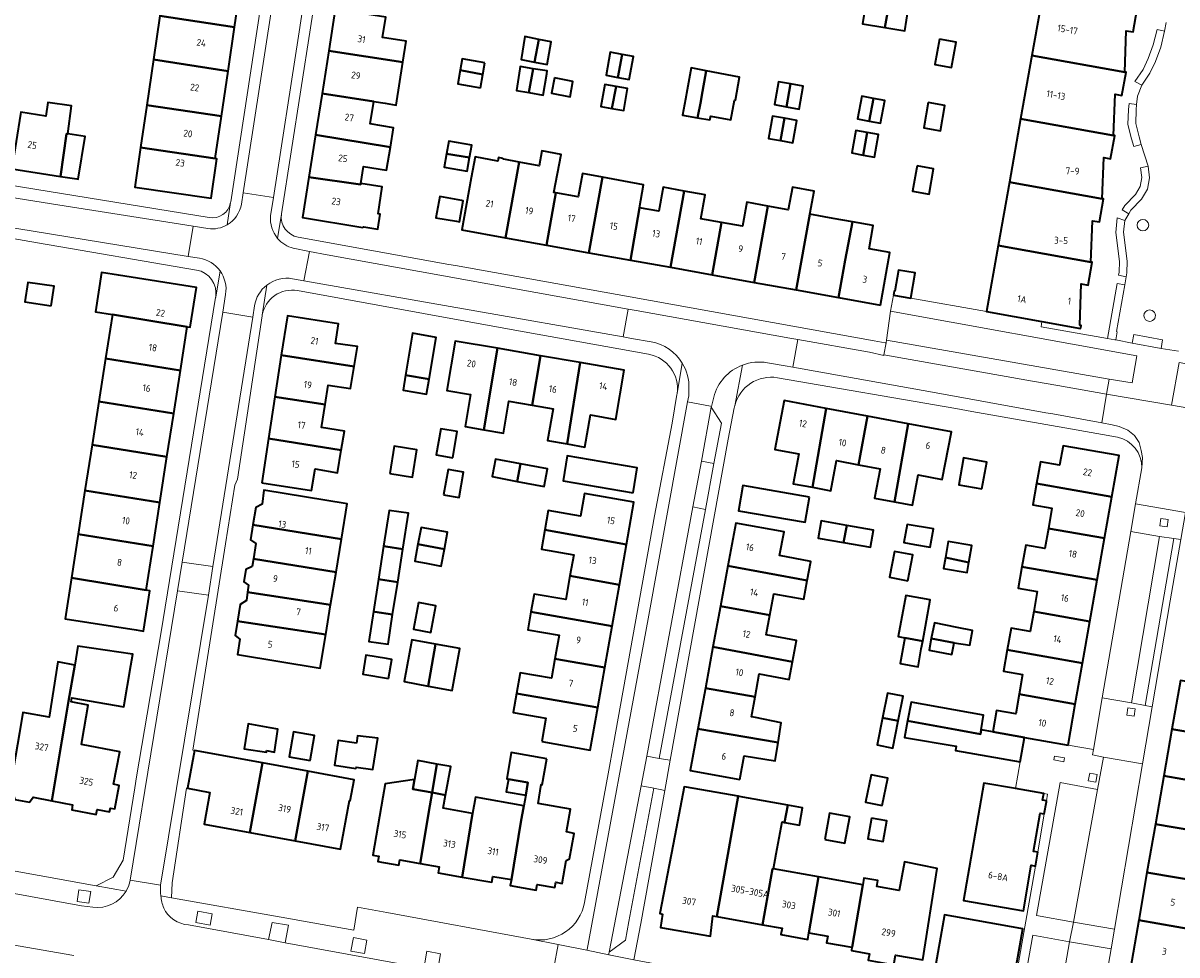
# Model space of a CAD drawing. Extents: x 151587 to 155483, y 462503 to 464608.
# Tile 99 of 236: x 153153 to 153303, y 463336 to 463457. Entities that reach past the tile are written whole.
import ezdxf
from ezdxf.enums import TextEntityAlignment as Align

# ---------------------------------------------------------------- set-up
doc = ezdxf.new("R2010")
doc.units = 0
doc.header["$LTSCALE"] = 0.5
for name, color, linetype, lineweight in [('B-RO-GR-BEPLANTING_CULTUUR_HEESTERS-GV', 251, 'CONTINUOUS', 18), ('B-RO-GR-GROENVOORZIENING-GV', 251, 'CONTINUOUS', 18), ('B-RO-GR-HAAG-GV', 251, 'CONTINUOUS', 13), ('B-RO-IE-TERREINAFSCHEIDING_KUNSTMATIG_HEKWERK-G', 251, 'IE-TERREINAFSCHEIDING-KUNSTMATIG', 18), ('B-RO-OG-BEBOUWING-GV', 6, 'CONTINUOUS', 35), ('B-RO-OG-BEBOUWING-T18', 1, 'CONTINUOUS', 18), ('B-RO-VH-VERHARDING_BETONSTRAATSTEEN-GV', 251, 'CONTINUOUS', 18), ('B-RO-VH-VERHARDING_STRAATBAKSTEEN-GV', 251, 'CONTINUOUS', 18), ('B-RO-VH-VERHARDING_TEGEL-GV', 251, 'CONTINUOUS', 18)]:
    doc.layers.add(name, color=color, linetype=linetype, lineweight=lineweight)
doc.styles.add('NLCS-ISO-M200-T18', font='NLCS-ISO.ttf', dxfattribs={"height": 0.36})
doc.linetypes.add('IE-TERREINAFSCHEIDING-KUNSTMATIG', pattern='A,4,[82,NLCS.SHX,S=0.75,R=90,X=0,Y=0],4,-2', length=10)

msp = doc.modelspace()

# ---------------------------------------------------------------- linework, layer by layer
at = {"layer": 'B-RO-GR-BEPLANTING_CULTUUR_HEESTERS-GV', "flags": 128}
msp.add_lwpolyline([(153265.137, 463415.953), (153294.173, 463410.887), (153297.19, 463410.391), (153297.784, 463413.915), (153265.663, 463419.738)], close=True, dxfattribs=at)
at = {"layer": 'B-RO-GR-GROENVOORZIENING-GV', "flags": 128}
for points in [[(153298.443, 463449.226), (153299.482, 463450.766), (153300.214, 463452.29), (153300.908, 463454.173), (153301.423, 463456.261), (153300.444, 463456.466), (153299.95, 463454.467), (153299.292, 463452.68), (153298.612, 463451.265), (153297.547, 463449.685)], [(153298.384, 463441.499), (153298.081, 463442.482), (153297.646, 463444.215), (153297.69, 463445.991), (153297.775, 463446.697), (153296.782, 463446.817), (153296.691, 463446.063), (153296.643, 463444.104), (153297.118, 463442.213), (153297.428, 463441.205)], [(153298.279, 463438.44), (153298.457, 463437.157), (153298.247, 463436.001), (153297.61, 463434.971), (153296.214, 463433.525), (153295.877, 463432.959), (153296.736, 463432.447), (153297.014, 463432.914), (153298.404, 463434.354), (153299.197, 463435.636), (153299.469, 463437.136), (153299.259, 463438.657)], [(153296.219, 463431.579), (153295.248, 463431.903), (153295.046, 463430.015), (153295.523, 463426.22), (153295.496, 463424.817), (153295.424, 463424.414), (153296.408, 463424.238), (153296.494, 463424.719), (153296.524, 463426.273), (153296.053, 463430.024)], [(153293.956, 463416.181), (153294.941, 463416.007), (153295.043, 463415.989), (153295.231, 463417.055), (153295.131, 463417.073), (153296.219, 463423.178), (153295.235, 463423.353)], [(153300.786, 463391.74), (153301.737, 463391.606), (153301.872, 463392.556), (153300.921, 463392.691)], [(153296.481, 463367.036), (153297.431, 463366.902), (153297.567, 463367.853), (153296.616, 463367.987)], [(153287.07, 463361.69), (153286.98, 463361.2), (153288.27, 463360.97), (153288.36, 463361.46)], [(153292.63, 463359.29), (153291.65, 463359.46), (153291.47, 463358.48), (153292.46, 463358.3)], [(153161.1, 463342.502), (153161.341, 463344.037), (153159.793, 463344.28), (153159.552, 463342.746)], [(153176.927, 463339.657), (153177.187, 463341.142), (153175.29, 463341.474), (153175.031, 463339.989)], [(153186.698, 463337.359), (153187.122, 463339.642), (153184.983, 463340.01), (153184.526, 463337.76)], [(153195.266, 463336.269), (153197.037, 463335.945), (153197.361, 463337.715), (153195.59, 463338.039)], [(153204.863, 463334.468), (153206.634, 463334.144), (153206.958, 463335.914), (153205.188, 463336.238)]]:
    msp.add_lwpolyline(points, close=True, dxfattribs=at)
at = {"layer": 'B-RO-GR-GROENVOORZIENING-GV'}
for points in [[(153298.592, 463431.703, 1), (153298.592, 463430.203)], [(153298.592, 463430.203, 1), (153298.592, 463431.703)], [(153299.433, 463419.906, 0.9753158), (153299.471, 463418.407)], [(153299.471, 463418.407, 1.0260175), (153299.433, 463419.906)]]:
    msp.add_lwpolyline(points, format="xyb", dxfattribs=at)
at = {"layer": 'B-RO-GR-HAAG-GV', "flags": 128}
for points in [[(153298.443, 463449.226), (153299.482, 463450.766), (153300.214, 463452.29), (153300.908, 463454.173), (153301.423, 463456.261), (153300.444, 463456.466), (153299.95, 463454.467), (153299.292, 463452.68), (153298.612, 463451.265), (153297.547, 463449.685)], [(153296.782, 463446.817), (153296.691, 463446.063), (153296.643, 463444.104), (153297.118, 463442.213), (153297.428, 463441.205), (153298.384, 463441.499), (153298.081, 463442.482), (153297.646, 463444.215), (153297.69, 463445.991), (153297.775, 463446.697)], [(153296.736, 463432.447), (153297.014, 463432.914), (153298.404, 463434.354), (153299.197, 463435.636), (153299.469, 463437.136), (153299.259, 463438.657), (153298.279, 463438.44), (153298.457, 463437.157), (153298.247, 463436.001), (153297.61, 463434.971), (153296.214, 463433.525), (153295.877, 463432.959)], [(153296.408, 463424.238), (153296.494, 463424.719), (153296.524, 463426.273), (153296.053, 463430.024), (153296.219, 463431.579), (153295.248, 463431.903), (153295.046, 463430.015), (153295.523, 463426.22), (153295.496, 463424.817), (153295.424, 463424.414)], [(153293.956, 463416.181), (153294.941, 463416.007), (153295.043, 463415.989), (153295.231, 463417.055), (153295.131, 463417.073), (153296.219, 463423.178), (153295.235, 463423.353)]]:
    msp.add_lwpolyline(points, close=True, dxfattribs=at)
at = {"layer": 'B-RO-IE-TERREINAFSCHEIDING_KUNSTMATIG_HEKWERK-G', "flags": 128}
msp.add_lwpolyline([(153297.176, 463415.55), (153297.385, 463416.675), (153301.149, 463416.015), (153300.962, 463414.889)], close=True, dxfattribs=at)
at = {"layer": 'B-RO-OG-BEBOUWING-GV', "flags": 128}
for points in [[(153261.097, 463467.274), (153260.021, 463460.552), (153262.475, 463460.135), (153261.988, 463457.216), (153264.913, 463456.73), (153266.673, 463466.29)], [(153266.673, 463466.29), (153264.913, 463456.73), (153267.528, 463456.296), (153267.961, 463459.107), (153270.799, 463458.593), (153272.083, 463465.335)], [(153170.332, 463458.262), (153180.1, 463456.789), (153180.932, 463462.424), (153171.164, 463463.954)], [(153284.097, 463453.077), (153296.215, 463450.928), (153296.414, 463456.316), (153297.326, 463456.156), (153297.849, 463459.182), (153285.567, 463461.365)], [(153169.499, 463452.554), (153179.254, 463451.054), (153180.1, 463456.789), (153170.332, 463458.262)], [(153202.032, 463452.206), (153202.46, 463454.942), (153199.409, 463455.42), (153199.829, 463458.103), (153193.226, 463459.138), (153192.377, 463453.716)], [(153219.205, 463452.205), (153219.777, 463455.167), (153217.951, 463455.554), (153217.466, 463452.569)], [(153219.205, 463452.205), (153220.87, 463451.913), (153221.386, 463454.868), (153219.777, 463455.167)], [(153272.049, 463455.214), (153271.467, 463451.924), (153273.631, 463451.539), (153274.218, 463454.827)], [(153191.502, 463448.128), (153198.256, 463447.102), (153199.738, 463446.855), (153201.158, 463446.618), (153202.032, 463452.206), (153192.377, 463453.716)], [(153179.254, 463451.054), (153169.499, 463452.554), (153168.631, 463446.613), (153178.385, 463445.163)], [(153212.74, 463452.132), (153209.784, 463452.648), (153209.523, 463451.158), (153212.476, 463450.621)], [(153230.09, 463450.236), (153230.651, 463453.231), (153229.099, 463453.51), (153228.559, 463450.512)], [(153230.09, 463450.236), (153231.592, 463449.965), (153232.132, 463452.964), (153230.651, 463453.231)], [(153296.215, 463450.928), (153284.097, 463453.077), (153282.633, 463444.818), (153294.75, 463442.669), (153294.952, 463448.055), (153295.858, 463447.89), (153296.402, 463450.901)], [(153212.171, 463448.878), (153212.476, 463450.621), (153209.523, 463451.158), (153209.215, 463449.394)], [(153218.482, 463448.241), (153219.065, 463451.362), (153217.349, 463451.637), (153217.304, 463451.342), (153216.876, 463448.529)], [(153219.065, 463451.362), (153218.482, 463448.241), (153220.349, 463447.934), (153220.825, 463450.695), (153220.89, 463451.069)], [(153240.499, 463444.975), (153240.924, 463447.102), (153241.017, 463447.638), (153241.618, 463451.086), (153239.653, 463451.466), (153239.126, 463448.609), (153238.904, 463447.407), (153238.516, 463445.304)], [(153241.618, 463451.086), (153241.017, 463447.638), (153240.924, 463447.102), (153240.499, 463444.975), (153242.111, 463444.709), (153242.219, 463445.195), (153244.814, 463444.681), (153245.301, 463447.276), (153245.463, 463447.276), (153245.95, 463450.249)], [(153221.809, 463450.156), (153221.438, 463448.168), (153223.869, 463447.715), (153224.239, 463449.703)], [(153229.33, 463446.18), (153229.865, 463449.037), (153228.409, 463449.301), (153227.89, 463446.441)], [(153229.865, 463449.037), (153229.33, 463446.18), (153230.854, 463445.903), (153231.373, 463448.763)], [(153252.109, 463446.399), (153252.636, 463449.379), (153251.065, 463449.67), (153250.513, 463446.695)], [(153252.636, 463449.379), (153252.109, 463446.399), (153253.736, 463446.098), (153254.287, 463449.073)], [(153200.414, 463441.142), (153200.835, 463443.665), (153197.768, 463444.177), (153198.256, 463447.102), (153191.502, 463448.128), (153190.66, 463442.754)], [(153262.899, 463444.516), (153263.437, 463447.476), (153261.902, 463447.765), (153261.345, 463444.809)], [(153158.343, 463442.855), (153158.83, 463446.504), (153155.722, 463446.937), (153155.451, 463445.18), (153152.2, 463445.714), (153152.158, 463445.456), (153151.04, 463438.309), (153157.401, 463437.314), (153158.173, 463442.879)], [(153167.821, 463441.071), (153177.571, 463439.647), (153178.385, 463445.163), (153168.631, 463446.613)], [(153262.899, 463444.516), (153264.348, 463444.243), (153264.905, 463447.2), (153263.437, 463447.476)], [(153270.587, 463446.954), (153270.005, 463443.664), (153272.169, 463443.279), (153272.756, 463446.567)], [(153251.843, 463444.893), (153250.258, 463445.176), (153249.742, 463442.28), (153251.33, 463441.997)], [(153251.33, 463441.997), (153252.936, 463441.71), (153253.453, 463444.606), (153251.843, 463444.893)], [(153294.75, 463442.669), (153282.633, 463444.818), (153281.166, 463436.549), (153293.279, 463434.401), (153293.479, 463439.783), (153294.383, 463439.62), (153294.926, 463442.637)], [(153262.63, 463443.031), (153261.132, 463443.304), (153260.6, 463440.379), (153262.098, 463440.106)], [(153262.098, 463440.106), (153263.571, 463439.838), (153264.104, 463442.763), (153262.63, 463443.031)], [(153157.401, 463437.314), (153159.496, 463436.986), (153159.706, 463436.953), (153160.613, 463442.503), (153158.343, 463442.855), (153158.173, 463442.879)], [(153190.66, 463442.754), (153189.79, 463437.197), (153196.536, 463436.256), (153196.56, 463436.408), (153196.93, 463438.619), (153199.91, 463438.121), (153200.414, 463441.142)], [(153210.751, 463439.786), (153211.03, 463441.379), (153208.026, 463441.905), (153207.739, 463440.265)], [(153177.571, 463439.647), (153167.821, 463441.071), (153167.068, 463435.914), (153177.02, 463434.46), (153177.773, 463439.619)], [(153210.751, 463439.786), (153207.739, 463440.265), (153207.436, 463438.538), (153210.44, 463438.012)], [(153217.217, 463439.175), (153215.443, 463429.323), (153220.797, 463428.36), (153221.988, 463435.177), (153221.756, 463435.219), (153222.68, 463440.163), (153220.175, 463440.631), (153219.813, 463438.689)], [(153215.443, 463429.323), (153217.217, 463439.175), (153215.201, 463439.552), (153215.076, 463439.673), (153214.533, 463439.771), (153214.451, 463439.312), (153211.469, 463439.852), (153210.968, 463437.116), (153209.751, 463430.346)], [(153269.124, 463438.684), (153269.052, 463438.279), (153268.541, 463435.394), (153270.706, 463435.009), (153271.293, 463438.297)], [(153196.56, 463436.408), (153196.536, 463436.256), (153189.79, 463437.197), (153188.971, 463431.966), (153196.815, 463430.669), (153196.94, 463430.739), (153198.762, 463430.435), (153199.086, 463432.374), (153198.825, 463432.417), (153199.34, 463435.964)], [(153220.797, 463428.36), (153226.329, 463427.366), (153228.113, 463437.206), (153225.489, 463437.696), (153224.92, 463434.652), (153221.988, 463435.177)], [(153226.329, 463427.366), (153231.746, 463426.392), (153232.938, 463433.217), (153232.926, 463433.219), (153233.459, 463436.199), (153230.857, 463436.693), (153228.113, 463437.206)], [(153238.737, 463435.412), (153235.992, 463435.92), (153235.428, 463432.771), (153232.938, 463433.217), (153231.746, 463426.392), (153236.948, 463425.457)], [(153247.878, 463423.493), (153253.374, 463422.504), (153255.15, 463432.378), (153255.693, 463435.393), (153252.86, 463435.917), (153252.311, 463432.948), (153249.664, 463433.437)], [(153281.166, 463436.549), (153279.703, 463428.299), (153291.812, 463426.152), (153292.017, 463431.536), (153292.924, 463431.375), (153293.456, 463434.372), (153293.279, 463434.401)], [(153209.037, 463431.457), (153209.415, 463431.39), (153209.904, 463434.137), (153209.729, 463434.168), (153206.859, 463434.679), (153206.37, 463431.932)], [(153236.948, 463425.457), (153242.413, 463424.475), (153243.635, 463431.302), (153240.908, 463431.79), (153241.483, 463434.905), (153238.737, 463435.412)], [(153249.664, 463433.437), (153246.919, 463433.945), (153246.341, 463430.818), (153243.635, 463431.302), (153242.413, 463424.475), (153247.878, 463423.493)], [(153253.374, 463422.504), (153258.86, 463421.519), (153259.759, 463426.376), (153260.685, 463431.388), (153258.164, 463431.839), (153255.15, 463432.378)], [(153264.352, 463420.531), (153265.577, 463427.374), (153262.863, 463427.86), (153263.407, 463430.901), (153260.685, 463431.388), (153259.759, 463426.376), (153258.86, 463421.519)], [(153279.703, 463428.299), (153278.175, 463419.681), (153285.424, 463418.389), (153290.456, 463417.492), (153290.524, 463417.882), (153290.346, 463417.909), (153290.549, 463423.288), (153291.452, 463423.126), (153291.989, 463426.121), (153291.812, 463426.152)], [(153266.035, 463421.833), (153268.321, 463421.431), (153268.898, 463424.721), (153266.72, 463425.104), (153266.236, 463422.346), (153266.128, 463422.365)], [(153156.17, 463420.436), (153156.576, 463423.004), (153153.117, 463423.491), (153152.711, 463420.95)], [(153164.15, 463419.312), (153173.914, 463417.701), (153174.314, 463417.638), (153175.124, 463422.842), (153164.945, 463424.425), (153162.742, 463424.768), (153161.942, 463419.658)], [(153163.26, 463413.586), (153173.028, 463412.005), (153173.914, 463417.701), (153164.15, 463419.312)], [(153195.705, 463412.504), (153196.131, 463415.118), (153193.239, 463415.524), (153193.639, 463418.089), (153186.979, 463419.112), (153186.191, 463413.98)], [(153205.477, 463410.875), (153206.393, 463416.324), (153203.285, 463416.865), (153202.388, 463411.393)], [(153214.404, 463414.892), (153208.89, 463415.847), (153207.774, 463409.407), (153210.875, 463408.87), (153210.154, 463404.707), (153212.605, 463404.282)], [(153220.011, 463413.921), (153214.404, 463414.892), (153212.605, 463404.282), (153215.169, 463403.838), (153215.891, 463408.006), (153218.909, 463407.483)], [(153173.028, 463412.005), (153163.26, 463413.586), (153162.385, 463407.96), (153172.153, 463406.379)], [(153185.361, 463408.578), (153191.899, 463407.564), (153192.292, 463410.091), (153195.238, 463409.631), (153195.705, 463412.504), (153186.191, 463413.98)], [(153225.164, 463413.028), (153220.011, 463413.921), (153218.909, 463407.483), (153221.637, 463407.011), (153220.919, 463402.865), (153223.48, 463402.422)], [(153225.164, 463413.028), (153223.48, 463402.422), (153225.793, 463402.021), (153226.517, 463406.2), (153229.814, 463405.629), (153230.923, 463412.031)], [(153202.388, 463411.393), (153202.067, 463409.433), (153205.148, 463408.919), (153205.477, 463410.875)], [(153191.899, 463407.564), (153185.361, 463408.578), (153184.527, 463403.147), (153194.012, 463401.599), (153194.42, 463404.103), (153191.433, 463404.568)], [(153171.275, 463400.732), (153172.153, 463406.379), (153162.385, 463407.96), (153161.506, 463402.313)], [(153257.268, 463407.064), (153251.785, 463408.09), (153250.589, 463401.697), (153253.693, 463401.116), (153252.967, 463397.238), (153255.505, 463396.763)], [(153261.507, 463399.708), (153262.655, 463406.055), (153257.268, 463407.064), (153255.505, 463396.763), (153257.872, 463396.32), (153258.608, 463400.251)], [(153262.655, 463406.055), (153261.507, 463399.708), (153264.313, 463399.183), (153263.594, 463395.341), (153266.193, 463394.855), (153267.967, 463405.061)], [(153208.55, 463400.628), (153209.149, 463404.031), (153206.999, 463404.409), (153206.4, 463401.006)], [(153267.967, 463405.061), (153266.193, 463394.855), (153268.542, 463394.415), (153269.284, 463398.377), (153272.423, 463397.79), (153273.62, 463404.003)], [(153183.634, 463397.33), (153190.127, 463396.334), (153190.587, 463399.173), (153193.533, 463398.659), (153194.012, 463401.599), (153184.527, 463403.147)], [(153160.579, 463396.351), (153170.347, 463394.77), (153171.275, 463400.732), (153161.506, 463402.313)], [(153200.339, 463398.564), (153203.3, 463398.082), (153203.884, 463401.667), (153200.923, 463402.149)], [(153232.072, 463396.025), (153232.634, 463399.295), (153223.501, 463400.863), (153222.939, 463397.593)], [(153284.728, 463397.273), (153294.54, 463395.543), (153295.485, 463400.904), (153288.168, 463402.194), (153287.718, 463399.64), (153285.223, 463400.08)], [(153216.978, 463397.539), (153217.38, 463399.82), (153214.147, 463400.432), (153213.717, 463398.155)], [(153216.978, 463397.539), (153220.479, 463396.877), (153220.909, 463399.153), (153217.38, 463399.82)], [(153277.583, 463396.55), (153278.232, 463400.037), (153275.178, 463400.605), (153274.556, 463397.091)], [(153207.362, 463395.771), (153209.394, 463395.418), (153209.973, 463398.744), (153207.94, 463399.098)], [(153170.347, 463394.77), (153160.579, 463396.351), (153159.693, 463390.653), (153169.461, 463389.072)], [(153182.491, 463391.866), (153194.031, 463389.982), (153194.792, 463394.613), (153183.917, 463396.4), (153183.68, 463394.581), (153182.854, 463394.15)], [(153255.084, 463395.49), (153246.383, 463396.984), (153245.818, 463393.697), (153254.519, 463392.202)], [(153294.54, 463395.543), (153284.728, 463397.273), (153284.233, 463394.467), (153286.728, 463394.027), (153286.264, 463391.401), (153293.582, 463390.11)], [(153220.576, 463391.224), (153231.227, 463389.311), (153232.2, 463394.823), (153225.763, 463395.96), (153225.237, 463392.982), (153221.018, 463393.727)], [(153202.045, 463388.674), (153202.781, 463393.374), (153200.267, 463393.753), (153199.542, 463389.08), (153199.84, 463389.034)], [(153194.031, 463389.982), (153182.491, 463391.866), (153182.181, 463389.912), (153182.874, 463389.447), (153182.551, 463387.442), (153193.326, 463385.693)], [(153244.461, 463386.526), (153254.792, 463384.625), (153255.251, 463387.108), (153251.201, 463387.856), (153251.772, 463390.944), (153245.492, 463392.105)], [(153259.546, 463389.552), (153259.966, 463391.802), (153256.636, 463392.403), (153256.226, 463390.132)], [(153268.809, 463389.313), (153270.855, 463388.961), (153271.263, 463391.328), (153267.826, 463391.92), (153267.418, 463389.553)], [(153158.806, 463384.953), (153168.573, 463383.361), (153169.461, 463389.072), (153159.693, 463390.653)], [(153204.009, 463389.327), (153207.459, 463388.691), (153207.864, 463390.891), (153204.415, 463391.527)], [(153223.848, 463385.197), (153230.297, 463384.045), (153231.227, 463389.311), (153220.576, 463391.224), (153220.128, 463388.686), (153224.333, 463387.943)], [(153259.966, 463391.802), (153259.546, 463389.552), (153263.056, 463388.939), (153263.46, 463391.172)], [(153293.582, 463390.11), (153286.264, 463391.401), (153285.801, 463388.775), (153283.307, 463389.215), (153282.812, 463386.408), (153292.623, 463384.678)], [(153202.045, 463388.674), (153199.84, 463389.034), (153199.542, 463389.08), (153198.876, 463384.791), (153199.119, 463384.753), (153201.373, 463384.387)], [(153207.459, 463388.691), (153204.009, 463389.327), (153203.603, 463387.125), (153205.081, 463386.852), (153207.053, 463386.488)], [(153275.898, 463386.962), (153276.269, 463389.177), (153273.182, 463389.704), (153272.829, 463387.605)], [(153181.778, 463383.099), (153192.623, 463381.414), (153193.326, 463385.693), (153182.551, 463387.442), (153182.389, 463386.433), (153181.562, 463386.062), (153181.292, 463384.42), (153181.895, 463383.984)], [(153267.913, 463384.582), (153268.557, 463387.939), (153266.17, 463388.397), (153265.525, 463385.035)], [(153275.898, 463386.962), (153272.829, 463387.605), (153272.587, 463386.168), (153275.678, 463385.65)], [(153244.461, 463386.526), (153243.488, 463381.263), (153249.922, 463380.08), (153250.438, 463382.872), (153254.335, 463382.152), (153254.792, 463384.625)], [(153284.351, 463380.553), (153291.668, 463379.262), (153292.623, 463384.678), (153282.812, 463386.408), (153282.317, 463383.602), (153284.811, 463383.162)], [(153167.274, 463378.167), (153168.229, 463378.018), (153169.045, 463383.264), (153168.573, 463383.361), (153158.806, 463384.953), (153157.976, 463379.613)], [(153201.373, 463384.387), (153199.119, 463384.753), (153198.876, 463384.791), (153198.217, 463380.544), (153198.405, 463380.515), (153200.711, 463380.157)], [(153230.297, 463384.045), (153223.848, 463385.197), (153223.303, 463382.109), (153219.166, 463382.839), (153218.758, 463380.531), (153229.348, 463378.672)], [(153181.778, 463383.099), (153181.631, 463381.985), (153180.835, 463381.495), (153180.47, 463379.299), (153191.991, 463377.564), (153192.623, 463381.414)], [(153204.108, 463381.733), (153203.448, 463378.259), (153205.707, 463377.829), (153206.367, 463381.304)], [(153267.531, 463377.132), (153269.86, 463376.697), (153270.844, 463382.086), (153267.643, 463382.671), (153266.66, 463377.291)], [(153198.217, 463380.544), (153197.616, 463376.672), (153200.114, 463376.294), (153200.711, 463380.157), (153198.405, 463380.515)], [(153221.88, 463374.402), (153228.393, 463373.269), (153229.348, 463378.672), (153218.758, 463380.531), (153218.345, 463378.192), (153222.423, 463377.472)], [(153242.503, 463375.938), (153252.871, 463374.004), (153253.383, 463376.775), (153249.446, 463377.503), (153249.922, 463380.08), (153243.488, 463381.263)], [(153280.902, 463375.577), (153290.713, 463373.847), (153291.668, 463379.262), (153284.351, 463380.553), (153283.891, 463377.944), (153281.397, 463378.384)], [(153191.991, 463377.564), (153180.47, 463379.299), (153180.16, 463377.436), (153180.793, 463376.97), (153180.461, 463374.949), (153191.269, 463373.173)], [(153270.982, 463377.024), (153273.965, 463376.468), (153276.02, 463376.156), (153276.361, 463378.073), (153274.35, 463378.468), (153271.381, 463379.088)], [(153205.363, 463370.834), (153206.318, 463376.308), (153203.224, 463376.882), (153202.21, 463371.419)], [(153269.86, 463376.697), (153267.531, 463377.132), (153266.92, 463373.791), (153269.251, 463373.365), (153269.679, 463375.705)], [(153273.965, 463376.468), (153270.982, 463377.024), (153270.694, 463375.53), (153273.673, 463374.955)], [(153166.556, 463373.525), (153166.801, 463374.978), (153166.787, 463374.98), (153159.657, 463376.06), (153159.239, 463373.577), (153158.446, 463368.86), (153157.964, 463365.997), (153157.579, 463363.702), (153156.261, 463355.869), (153158.971, 463355.354), (153158.847, 463354.704), (153162.052, 463354.095), (153162.175, 463354.74), (153163.797, 463354.432), (153163.892, 463354.93), (153164.456, 463354.822), (153165.039, 463357.89), (153164.315, 463358.028), (153165.121, 463362.269), (153160.117, 463363.22), (153160.226, 463363.791), (153161.01, 463368.359), (153158.794, 463368.792), (153158.881, 463369.315), (153165.644, 463368.126)], [(153205.363, 463370.834), (153208.483, 463370.256), (153209.496, 463375.719), (153206.318, 463376.308)], [(153252.871, 463374.004), (153242.503, 463375.938), (153241.507, 463370.549), (153247.991, 463369.43), (153248.544, 463372.423), (153252.446, 463371.701)], [(153290.713, 463373.847), (153280.902, 463375.577), (153280.407, 463372.77), (153282.901, 463372.33), (153282.451, 463369.781), (153289.768, 463368.491)], [(153156.261, 463355.869), (153157.579, 463363.702), (153157.964, 463365.997), (153158.446, 463368.86), (153159.239, 463373.577), (153157.051, 463374.005), (153155.901, 463366.8), (153152.475, 463367.394), (153152.024, 463364.758), (153150.676, 463356.873), (153151.161, 463356.764), (153151.441, 463356.025), (153153.351, 463355.7), (153153.817, 463356.333)], [(153200.191, 463371.832), (153200.594, 463374.312), (153199.923, 463374.421), (153197.222, 463374.86), (153196.819, 463372.38)], [(153216.872, 463369.852), (153227.469, 463368.032), (153228.393, 463373.269), (153221.88, 463374.402), (153221.429, 463371.848), (153217.352, 463372.568)], [(153309.83, 463363.967), (153310.931, 463370.287), (153303.484, 463371.545), (153302.381, 463365.212)], [(153220.179, 463363.607), (153226.49, 463362.491), (153227.469, 463368.032), (153216.872, 463369.852), (153216.437, 463367.386), (153220.713, 463366.631)], [(153241.507, 463370.549), (153240.527, 463365.246), (153250.987, 463363.458), (153251.408, 463366.052), (153248.03, 463366.728), (153247.509, 463366.824), (153247.991, 463369.43)], [(153266.683, 463366.305), (153267.324, 463369.501), (153265.279, 463369.91), (153264.634, 463366.69)], [(153288.824, 463363.134), (153289.768, 463368.491), (153282.451, 463369.781), (153282.002, 463367.232), (153279.508, 463367.672), (153279.013, 463364.865), (153283.142, 463364.136)], [(153267.894, 463366.302), (153274.584, 463365.074), (153277.389, 463364.569), (153277.483, 463365.135), (153277.8, 463367.037), (153268.341, 463368.741)], [(153264.634, 463366.69), (153263.928, 463363.169), (153265.972, 463362.759), (153266.683, 463366.305)], [(153277.389, 463364.569), (153274.584, 463365.074), (153267.894, 463366.302), (153267.492, 463364.127), (153274.227, 463363.007), (153274.127, 463362.429), (153282.589, 463360.966), (153283.142, 463364.136), (153279.013, 463364.865), (153277.483, 463365.135)], [(153184.278, 463362.43), (153185.321, 463362.231), (153185.716, 463365.203), (153184.745, 463365.394), (153181.874, 463365.895), (153181.366, 463362.664), (153184.244, 463362.211)], [(153189.941, 463361.128), (153190.525, 463364.403), (153187.793, 463364.89), (153187.21, 463361.615)], [(153245.996, 463358.642), (153246.566, 463361.723), (153250.598, 463361.068), (153250.987, 463363.458), (153240.527, 463365.246), (153239.527, 463359.838)], [(153309.83, 463363.967), (153302.381, 463365.212), (153301.322, 463359.134), (153308.764, 463357.844)], [(153196.012, 463363.39), (153193.625, 463363.757), (153193.125, 463360.508), (153195.918, 463360.078), (153195.943, 463360.242), (153198.148, 463359.945), (153198.786, 463364.025), (153196.147, 463364.333)], [(153183.743, 463360.817), (153174.856, 463362.446), (153173.949, 463357.501), (153176.887, 463356.962), (153176.13, 463352.831), (153182.079, 463351.74)], [(153220.818, 463361.336), (153216.178, 463362.16), (153215.591, 463358.721), (153215.827, 463358.689), (153218.365, 463358.258), (153218.094, 463356.626), (153217.843, 463355.23), (153217.458, 463353.089), (153216.202, 463345.586), (153216.067, 463344.806), (153219.43, 463344.223), (153219.56, 463344.976), (153221.891, 463344.572), (153222.009, 463345.252), (153222.85, 463345.106), (153223.369, 463348.103), (153223.782, 463348.318), (153224.378, 463351.628), (153223.386, 463351.807), (153223.917, 463354.76), (153219.69, 463355.521), (153220.081, 463358.002), (153220.21, 463357.976)], [(153182.079, 463351.74), (153187.981, 463350.659), (153189.644, 463359.735), (153183.743, 463360.817)], [(153205.856, 463356.934), (153206.491, 463360.667), (153204.01, 463361.119), (153203.561, 463358.652), (153203.332, 463357.394)], [(153206.491, 463360.667), (153205.856, 463356.934), (153207.614, 463356.614), (153207.618, 463356.613), (153208.297, 463360.337)], [(153189.644, 463359.735), (153187.981, 463350.659), (153193.93, 463349.568), (153195.088, 463355.891), (153195.187, 463355.873), (153195.692, 463358.627)], [(153264.579, 463355.278), (153265.293, 463358.844), (153263.123, 463359.278), (153262.41, 463355.712)], [(153301.322, 463359.134), (153300.221, 463352.814), (153307.667, 463351.548), (153308.764, 463357.844)], [(153204.287, 463347.702), (153205.567, 463355.229), (153205.546, 463355.233), (153205.856, 463356.934), (153203.332, 463357.394), (153203.561, 463358.652), (153199.761, 463358.073), (153199.447, 463356.331), (153198.138, 463348.775), (153198.898, 463348.643), (153198.779, 463347.958), (153201.524, 463347.482), (153201.642, 463348.16)], [(153218.094, 463356.626), (153218.365, 463358.258), (153215.827, 463358.689), (153215.51, 463357.053)], [(153245.775, 463356.467), (153239.053, 463357.661), (153238.741, 463357.716), (153237.522, 463351.318), (153235.574, 463341.183), (153235.899, 463341.102), (153235.655, 463339.345), (153242.168, 463338.236), (153242.502, 463340.858), (153242.986, 463340.772)], [(153284.582, 463347.366), (153284.587, 463347.365), (153284.898, 463349.157), (153284.31, 463349.259), (153285.179, 463354.277), (153285.73, 463354.181), (153285.996, 463355.718), (153286.025, 463355.884), (153285.498, 463355.975), (153285.645, 463356.823), (153281.975, 463357.459), (153277.83, 463358.177), (153275.182, 463342.887), (153282.997, 463341.534), (153284.024, 463347.462)], [(153204.287, 463347.702), (153206.799, 463347.267), (153206.659, 463346.456), (153209.791, 463345.913), (153211.15, 463354.224), (153207.308, 463354.916), (153207.614, 463356.614), (153205.856, 463356.934), (153205.546, 463355.233), (153205.567, 463355.229)], [(153209.791, 463345.913), (153213.665, 463345.242), (153213.797, 463346.003), (153216.202, 463345.586), (153217.458, 463353.089), (153217.843, 463355.23), (153211.535, 463356.365), (153211.15, 463354.224)], [(153251.838, 463353.056), (153252.249, 463355.297), (153245.925, 463356.44), (153245.775, 463356.467), (153242.986, 463340.772), (153248.945, 463339.714), (153250.278, 463347.017), (153250.416, 463346.993), (153250.767, 463348.969), (153251.543, 463353.109)], [(153252.249, 463355.297), (153251.838, 463353.056), (153253.805, 463352.706), (153254.204, 463354.944)], [(153257.085, 463350.836), (153259.725, 463350.365), (153260.338, 463353.798), (153257.698, 463354.269)], [(153263.199, 463353.61), (153262.727, 463350.897), (153264.702, 463350.553), (153265.174, 463353.265)], [(153299.124, 463346.512), (153306.572, 463345.257), (153307.667, 463351.548), (153300.221, 463352.814)], [(153255.02, 463338.641), (153256.258, 463345.955), (153250.416, 463346.993), (153250.278, 463347.017), (153248.945, 463339.714), (153251.524, 463339.256), (153251.374, 463338.412), (153254.869, 463337.791)], [(153262.033, 463344.928), (153260.659, 463336.771), (153260.623, 463336.778), (153260.581, 463336.33), (153262.913, 463335.916), (153262.763, 463335.072), (153266.1, 463334.479), (153266.325, 463335.743), (153269.876, 463335.112), (153271.758, 463347.062), (153267.488, 463347.928), (153266.81, 463344.155), (153263.869, 463344.678), (153264.008, 463345.46), (153262.185, 463345.784)], [(153260.623, 463336.778), (153260.659, 463336.771), (153262.033, 463344.928), (153256.258, 463345.955), (153255.02, 463338.641), (153257.47, 463338.205), (153257.321, 463337.364)], [(153305.483, 463339.006), (153306.572, 463345.257), (153299.124, 463346.512), (153298.04, 463340.29)], [(153275.73, 463331.849), (153275.815, 463332.315), (153277.131, 463332.081), (153277.045, 463331.594), (153278.7, 463331.301), (153278.787, 463331.792), (153281.515, 463331.309), (153282.91, 463339.172), (153282.662, 463339.216), (153272.723, 463340.979), (153271.33, 463333.124), (153273.982, 463332.654), (153273.897, 463332.174)], [(153305.483, 463339.006), (153298.04, 463340.29), (153296.951, 463334.034), (153304.39, 463332.728)]]:
    msp.add_lwpolyline(points, close=True, dxfattribs=at)
at = {"layer": 'B-RO-VH-VERHARDING_BETONSTRAATSTEEN-GV', "flags": 128}
for points in [[(153301.617, 463457.387), (153301.423, 463456.261), (153300.908, 463454.173), (153300.214, 463452.29), (153299.482, 463450.766), (153298.443, 463449.226), (153297.904, 463447.766), (153297.775, 463446.697), (153297.69, 463445.991), (153297.646, 463444.215), (153298.081, 463442.482), (153298.384, 463441.499), (153299.259, 463438.657), (153299.469, 463437.136), (153299.197, 463435.636), (153298.404, 463434.354), (153297.014, 463432.914), (153296.736, 463432.447), (153296.219, 463431.579), (153296.053, 463430.024), (153296.524, 463426.273), (153296.494, 463424.719), (153296.408, 463424.238), (153296.219, 463423.178), (153295.131, 463417.073), (153295.231, 463417.055), (153295.043, 463415.989), (153297.176, 463415.55), (153300.962, 463414.889), (153303.221, 463414.536)], [(153181.209, 463435.188), (153180.978, 463433.707)], [(153184.785, 463432.19), (153185.158, 463434.57), (153181.209, 463435.188)], [(153176.613, 463430.523), (153174.671, 463430.828), (153174.05, 463426.889), (153175.531, 463426.647)], [(153187.656, 463423.975), (153189.133, 463423.715), (153189.878, 463427.529), (153187.759, 463427.943)], [(153178.928, 463421.922), (153178.55, 463419.59), (153182.455, 463418.954), (153182.692, 463420.437)], [(153303.221, 463414.536), (153300.962, 463414.889), (153297.176, 463415.55), (153295.043, 463415.989), (153294.941, 463416.007), (153293.956, 463416.181), (153285.299, 463417.708), (153285.424, 463418.389), (153278.175, 463419.681), (153268.321, 463421.431), (153266.035, 463421.833), (153265.663, 463419.738), (153297.784, 463413.915), (153297.19, 463410.391), (153294.173, 463410.887), (153293.846, 463408.917), (153302.319, 463407.461), (153303.304, 463413.039)], [(153249.601, 463413.014), (153251.905, 463412.604), (153252.926, 463412.422), (153253.575, 463416.048), (153252.529, 463416.236), (153232.485, 463419.832), (153231.437, 463420.02), (153230.793, 463416.379), (153231.867, 463416.19), (153234.44, 463415.737)], [(153239.375, 463409.641), (153239.357, 463409.129), (153239.341, 463408.678), (153239.199, 463407.906), (153242.184, 463407.342), (153242.311, 463407.318), (153242.594, 463408.534)], [(153325.206, 463403.515), (153302.319, 463407.461), (153293.846, 463408.917), (153293.215, 463405.168), (153294.575, 463404.924), (153295.504, 463404.711), (153296.606, 463404.213), (153297.499, 463403.524), (153298.104, 463402.617), (153298.384, 463401.582), (153298.517, 463400.662), (153298.435, 463399.289), (153297.63, 463394.598), (153304.156, 463393.489)]]:
    msp.add_lwpolyline(points, dxfattribs=at)
at = {"layer": 'B-RO-VH-VERHARDING_BETONSTRAATSTEEN-GV'}
for points in [[(153180.978, 463433.707, -0.2245473), (153179.148, 463431.008)], [(153179.148, 463431.008, -0.1747713), (153176.613, 463430.523)], [(153185.712, 463429.238, -0.2008598), (153184.785, 463432.19)], [(153298.592, 463430.203, -1), (153298.592, 463431.703)], [(153298.592, 463431.703, -1), (153298.592, 463430.203)], [(153187.759, 463427.943, -0.1549613), (153185.712, 463429.238)], [(153175.531, 463426.647, -0.1971965), (153178.194, 463425)], [(153178.194, 463425, -0.1994495), (153178.928, 463421.922)], [(153184.306, 463423.144, -0.2103862), (153187.656, 463423.975)], [(153182.692, 463420.437, -0.1905104), (153184.306, 463423.144)], [(153299.471, 463418.407, -0.9753158), (153299.433, 463419.906)], [(153299.433, 463419.906, -1.0260175), (153299.471, 463418.407)], [(153234.44, 463415.737, -0.2159539), (153238.505, 463412.953)], [(153238.505, 463412.953, -0.1461993), (153239.375, 463409.641)], [(153246.358, 463412.703, -0.1347252), (153249.601, 463413.014)], [(153242.594, 463408.534, -0.2418947), (153246.358, 463412.703)]]:
    msp.add_lwpolyline(points, format="xyb", dxfattribs=at)
at = {"layer": 'B-RO-VH-VERHARDING_BETONSTRAATSTEEN-GV', "flags": 128}
for points in [[(153242.632, 463399.857), (153243.627, 463405.149), (153242.285, 463407.204), (153241.002, 463400.164)], [(153241.507, 463393.877), (153239.855, 463394.222), (153233.886, 463361.706), (153235.495, 463361.408)], [(153297.014, 463391.012), (153300.759, 463390.369), (153302.637, 463390.102), (153303.539, 463389.945), (153304.156, 463393.489), (153297.63, 463394.598)], [(153300.786, 463391.74), (153300.921, 463392.691), (153301.872, 463392.556), (153301.737, 463391.606)], [(153298.868, 463368.311), (153299.788, 463368.137), (153299.801, 463368.135), (153302.151, 463381.969), (153303.539, 463389.945), (153302.637, 463390.102)], [(153177.276, 463386.448), (153173.27, 463387.018), (153172.66, 463383.256), (153176.675, 463382.678)], [(153176.675, 463382.678), (153172.66, 463383.256), (153166.477, 463345.52), (153170.452, 463344.848)], [(153299.801, 463368.135), (153299.788, 463368.137), (153298.868, 463368.311), (153297.108, 463368.639), (153293.285, 463369.295), (153292.128, 463362.552), (153292.013, 463361.884), (153293.452, 463361.575), (153298.54, 463360.711)], [(153296.481, 463367.036), (153296.616, 463367.987), (153297.567, 463367.853), (153297.431, 463366.902)], [(153284.898, 463349.157), (153284.587, 463347.365), (153284.582, 463347.366), (153281.646, 463330.777), (153282.851, 463330.565), (153284.224, 463338.355), (153289.033, 463337.486), (153289.525, 463340.054), (153284.69, 463340.897), (153287.788, 463358.239), (153292.684, 463357.368), (153293.452, 463361.575), (153292.013, 463361.884), (153292.128, 463362.552), (153288.824, 463363.134), (153283.142, 463364.136), (153282.589, 463360.966), (153281.975, 463357.459), (153285.645, 463356.823), (153286.148, 463356.751), (153286.025, 463355.884), (153285.996, 463355.718), (153285.73, 463354.181)], [(153235.495, 463361.408), (153233.886, 463361.706), (153233.148, 463357.822), (153234.776, 463357.508), (153236.202, 463357.231), (153236.908, 463361.154)], [(153287.07, 463361.69), (153288.36, 463361.46), (153288.27, 463360.97), (153286.98, 463361.2)], [(153292.63, 463359.29), (153292.46, 463358.3), (153291.47, 463358.48), (153291.65, 463359.46)], [(153234.776, 463357.508), (153231.533, 463340.137), (153231.076, 463337.696), (153228.959, 463336.113), (153228.93, 463335.961), (153228.899, 463335.8), (153232.187, 463335.142), (153233.076, 463339.848), (153233.082, 463339.883), (153236.202, 463357.231)], [(153228.959, 463336.113), (153231.076, 463337.696), (153231.533, 463340.137), (153234.776, 463357.508), (153233.148, 463357.822)], [(153289.525, 463340.054), (153289.033, 463337.486), (153294.439, 463336.568), (153294.877, 463339.145)]]:
    msp.add_lwpolyline(points, close=True, dxfattribs=at)
at = {"layer": 'B-RO-VH-VERHARDING_STRAATBAKSTEEN-GV', "flags": 128}
for points in [[(153194.238, 463484.133), (153195.662, 463494.95), (153196.383, 463500), (153196.476, 463500.627), (153196.141, 463500.677), (153196.165, 463500.826), (153193.041, 463501.373), (153191.024, 463489.364), (153189.552, 463489.6), (153184.832, 463458.506), (153181.209, 463435.188), (153185.158, 463434.57), (153188.453, 463455.591), (153192.322, 463481.001)], [(153131.88, 463433.769), (153135.938, 463433.107), (153174.05, 463426.889), (153174.671, 463430.828), (153156.199, 463433.734), (153134.459, 463437.219), (153133.188, 463437.423)], [(153161.624, 463341.98), (153160.145, 463342.193), (153139.636, 463345.899)], [(153170.452, 463344.848), (153166.477, 463345.52), (153166.444, 463345.318)], [(153249.129, 463325.951), (153248.973, 463326.019), (153237.988, 463327.953), (153237.938, 463327.96), (153233.896, 463328.7), (153227.752, 463329.827), (153224.935, 463330.342), (153221.172, 463331.032), (153198.841, 463335.124), (153186.698, 463337.359), (153184.526, 463337.76), (153174.073, 463339.687)], [(153148.831, 463337.497), (153159.122, 463335.691)], [(153159.122, 463335.691), (153148.831, 463337.497)], [(153292.974, 463327.93), (153292.982, 463328.012), (153293.078, 463328.554), (153294.439, 463336.568), (153289.033, 463337.486), (153286.888, 463325.275), (153292.346, 463324.244), (153295.948, 463323.63)]]:
    msp.add_lwpolyline(points, dxfattribs=at)
for points in [[(153231.437, 463420.02), (153192.179, 463427.079), (153189.878, 463427.529), (153189.133, 463423.715), (153230.793, 463416.379)], [(153178.55, 463419.59), (153173.27, 463387.018), (153177.276, 463386.448), (153182.455, 463418.954)], [(153293.846, 463408.917), (153287.508, 463410.057), (153284.173, 463410.591), (153264.802, 463414.044), (153264.789, 463413.97), (153262.908, 463414.375), (153253.575, 463416.048), (153252.926, 463412.422), (153271.122, 463409.186), (153285.932, 463406.494), (153286.857, 463406.326), (153293.215, 463405.168)], [(153228.959, 463336.113), (153233.148, 463357.822), (153233.886, 463361.706), (153239.855, 463394.222), (153241.002, 463400.164), (153242.285, 463407.204), (153242.311, 463407.318), (153242.184, 463407.342), (153239.199, 463407.906), (153234.029, 463379.597), (153226.071, 463336.497), (153226.045, 463336.37), (153228.899, 463335.8), (153228.93, 463335.961)], [(153239.855, 463394.222), (153241.507, 463393.877), (153242.632, 463399.857), (153241.002, 463400.164)], [(153300.759, 463390.369), (153297.014, 463391.012), (153293.285, 463369.295), (153297.108, 463368.639)], [(153292.684, 463357.368), (153289.525, 463340.054), (153294.877, 463339.145), (153298.54, 463360.711), (153293.452, 463361.575)]]:
    msp.add_lwpolyline(points, close=True, dxfattribs=at)
at = {"layer": 'B-RO-VH-VERHARDING_STRAATBAKSTEEN-GV'}
for points in [[(153166.444, 463345.318, -0.0763465), (153165.931, 463344.08)], [(153165.931, 463344.08, -0.2944731), (153161.624, 463341.98)], [(153170.471, 463343.469, -0.0500368), (153170.452, 463344.848)], [(153170.847, 463341.888, -0.0595478), (153170.471, 463343.469)], [(153174.073, 463339.687, -0.2706685), (153170.847, 463341.888)]]:
    msp.add_lwpolyline(points, format="xyb", dxfattribs=at)
at = {"layer": 'B-RO-VH-VERHARDING_TEGEL-GV', "flags": 128}
for points in [[(153195.651, 463538.373), (153190.344, 463503.929), (153189.738, 463500), (153189.305, 463496.741), (153184.923, 463468.926), (153184.721, 463467.65), (153179.601, 463434.009), (153179.599, 463433.995), (153179.583, 463433.9), (153179.148, 463431.008)], [(153180.978, 463433.707), (153181.209, 463435.188), (153184.832, 463458.506), (153189.552, 463489.6), (153191.117, 463499.907), (153191.132, 463500), (153191.394, 463501.633)], [(153192.322, 463481.001), (153188.453, 463455.591), (153185.158, 463434.57), (153184.785, 463432.19)], [(153185.712, 463429.238), (153186.204, 463432.382), (153186.211, 463432.444), (153193.781, 463481.006)], [(153176.783, 463431.944), (153134.712, 463438.791), (153134.459, 463437.219)], [(153134.459, 463437.219), (153156.199, 463433.734), (153174.671, 463430.828), (153176.613, 463430.523)], [(153175.531, 463426.647), (153174.05, 463426.889), (153135.938, 463433.107), (153135.744, 463431.903), (153154.38, 463428.643), (153175.12, 463425.103)], [(153179.148, 463431.008), (153179.583, 463433.9)], [(153186.204, 463432.382), (153185.712, 463429.238)], [(153187.759, 463427.943), (153189.878, 463427.529), (153192.179, 463427.079), (153231.437, 463420.02), (153232.485, 463419.832), (153252.529, 463416.236), (153253.575, 463416.048), (153262.908, 463414.375), (153264.789, 463413.97), (153264.802, 463414.044), (153265.076, 463415.605), (153264.98, 463415.622), (153263.52, 463415.881), (153231.713, 463421.592), (153208.914, 463425.686), (153208.029, 463425.846), (153188.388, 463429.384)], [(153178.194, 463425), (153177.629, 463421.586), (153177.615, 463421.503), (153170.453, 463377.659), (153167.302, 463359.005), (153167.071, 463357.562), (153165.564, 463348.125), (153164.247, 463345.914), (153162.018, 463344.789), (153165.931, 463344.08)], [(153177.629, 463421.586), (153178.194, 463425)], [(153234.44, 463415.737), (153231.867, 463416.19), (153230.793, 463416.379), (153189.133, 463423.715), (153187.656, 463423.975)], [(153170.471, 463343.469), (153171.884, 463343.219), (153171.934, 463345.178), (153173.804, 463357.527), (153173.949, 463357.501), (153174.856, 463362.446), (153174.644, 463362.484), (153178.916, 463389.398), (153180.127, 463397.023), (153180.496, 463397.813), (153183.703, 463419.148), (153183.715, 463419.207), (153184.306, 463423.144)], [(153184.306, 463423.144), (153183.715, 463419.207)], [(153188.282, 463422.421), (153215.708, 463417.416), (153234.114, 463414.111)], [(153182.692, 463420.437), (153182.455, 463418.954), (153177.276, 463386.448)], [(153178.55, 463419.59), (153178.928, 463421.922)], [(153166.444, 463345.318), (153166.477, 463345.52), (153172.66, 463383.256), (153173.27, 463387.018), (153178.55, 463419.59)], [(153238.505, 463412.953), (153237.826, 463408.984)], [(153237.826, 463408.984), (153238.505, 463412.953)], [(153298.435, 463399.289), (153298.517, 463400.662), (153298.384, 463401.582), (153298.104, 463402.617), (153297.499, 463403.524), (153296.606, 463404.213), (153295.504, 463404.711), (153294.575, 463404.924), (153293.215, 463405.168), (153286.857, 463406.326), (153285.932, 463406.494), (153271.122, 463409.186), (153252.926, 463412.422), (153251.905, 463412.604), (153249.601, 463413.014)], [(153245.322, 463407.31), (153245.34, 463407.405), (153246.358, 463412.703)], [(153246.358, 463412.703), (153245.34, 463407.405)], [(153250.934, 463411.052), (153274.174, 463407.024), (153276.283, 463406.656), (153289.143, 463404.394), (153295.272, 463403.284)], [(153218.806, 463337.819), (153222.288, 463337.121), (153226.045, 463336.37), (153226.071, 463336.497), (153234.029, 463379.597), (153239.199, 463407.906), (153239.341, 463408.678), (153239.357, 463409.129), (153239.375, 463409.641)], [(153237.826, 463408.984), (153237.82, 463408.946), (153237.805, 463408.852), (153237.169, 463405.129), (153234.873, 463393.035), (153229.517, 463363.275), (153229.077, 463360.831), (153228.902, 463359.858), (153225.749, 463342.61)], [(153242.594, 463408.534), (153242.311, 463407.318), (153242.285, 463407.204), (153243.627, 463405.149), (153242.632, 463399.857), (153241.507, 463393.877), (153235.495, 463361.408), (153236.908, 463361.154), (153244.496, 463403.05), (153245.283, 463407.145)], [(153177.276, 463386.448), (153176.675, 463382.678), (153170.452, 463344.848)], [(153162.018, 463344.789), (153139.7, 463348.833), (153119.468, 463352.434), (153111.74, 463353.81)], [(153115.685, 463350.279), (153117.803, 463349.879), (153118.144, 463351.813), (153120.353, 463351.399), (153119.962, 463349.47), (153138.043, 463346.171), (153138.389, 463348.135), (153140.017, 463347.839), (153139.636, 463345.899), (153160.145, 463342.193), (153161.624, 463341.98)], [(153165.931, 463344.08), (153162.018, 463344.789)], [(153218.806, 463337.819), (153199.966, 463341.284), (153196.148, 463341.987), (153195.633, 463339.002), (153186.175, 463340.686), (153171.884, 463343.219), (153170.471, 463343.469)], [(153174.073, 463339.687), (153184.526, 463337.76), (153184.983, 463340.01), (153187.122, 463339.642), (153186.698, 463337.359), (153198.841, 463335.124), (153221.172, 463331.032), (153222.288, 463337.121), (153218.806, 463337.819)]]:
    msp.add_lwpolyline(points, dxfattribs=at)
at = {"layer": 'B-RO-VH-VERHARDING_TEGEL-GV'}
for points in [[(153179.583, 463433.9, -0.4066006), (153176.783, 463431.944)], [(153179.148, 463431.008, 0.2245473), (153180.978, 463433.707)], [(153176.613, 463430.523, 0.1747713), (153179.148, 463431.008)], [(153184.785, 463432.19, 0.2008598), (153185.712, 463429.238)], [(153188.388, 463429.384, -0.3975421), (153186.204, 463432.382)], [(153185.712, 463429.238, 0.1549613), (153187.759, 463427.943)], [(153178.194, 463425, 0.1971965), (153175.531, 463426.647)], [(153175.12, 463425.103, -0.4115272), (153177.629, 463421.586)], [(153178.928, 463421.922, 0.1994495), (153178.194, 463425)], [(153187.656, 463423.975, 0.2103862), (153184.306, 463423.144)], [(153184.306, 463423.144, 0.1905104), (153182.692, 463420.437)], [(153183.715, 463419.207, -0.4183051), (153188.282, 463422.421)], [(153238.505, 463412.953, 0.2159539), (153234.44, 463415.737)], [(153234.114, 463414.111, -0.4030754), (153237.826, 463408.984)], [(153239.375, 463409.641, 0.1461993), (153238.505, 463412.953)], [(153249.601, 463413.014, 0.1347252), (153246.358, 463412.703)], [(153246.358, 463412.703, 0.2418947), (153242.594, 463408.534)], [(153245.34, 463407.405, -0.3924643), (153250.934, 463411.052)], [(153245.283, 463407.145, -0.0300564), (153245.322, 463407.31)], [(153295.272, 463403.284, -0.3665989), (153298.435, 463399.289)], [(153165.931, 463344.08, 0.0763465), (153166.444, 463345.318)], [(153161.624, 463341.98, 0.2944731), (153165.931, 463344.08)], [(153170.452, 463344.848, 0.0500368), (153170.471, 463343.469)], [(153170.471, 463343.469, 0.0595478), (153170.847, 463341.888)], [(153225.749, 463342.61, -0.414686), (153218.806, 463337.819)], [(153170.847, 463341.888, 0.2706685), (153174.073, 463339.687)]]:
    msp.add_lwpolyline(points, format="xyb", dxfattribs=at)
at = {"layer": 'B-RO-VH-VERHARDING_TEGEL-GV', "flags": 128}
for points in [[(153264.802, 463414.044), (153284.173, 463410.591), (153287.508, 463410.057), (153293.846, 463408.917), (153294.173, 463410.887), (153265.137, 463415.953), (153265.076, 463415.605)], [(153325.474, 463405.018), (153326.175, 463408.951), (153303.304, 463413.039), (153302.319, 463407.461), (153325.206, 463403.515)], [(153298.868, 463368.311), (153302.637, 463390.102), (153300.759, 463390.369), (153297.108, 463368.639)], [(153289.525, 463340.054), (153292.684, 463357.368), (153287.788, 463358.239), (153284.69, 463340.897)], [(153161.1, 463342.502), (153159.552, 463342.746), (153159.793, 463344.28), (153161.341, 463344.037)], [(153176.927, 463339.657), (153175.031, 463339.989), (153175.29, 463341.474), (153177.187, 463341.142)], [(153195.266, 463336.269), (153195.59, 463338.039), (153197.361, 463337.715), (153197.037, 463335.945)], [(153289.033, 463337.486), (153284.224, 463338.355), (153282.851, 463330.565), (153282.077, 463326.177), (153286.888, 463325.275)], [(153204.863, 463334.468), (153205.188, 463336.238), (153206.958, 463335.914), (153206.634, 463334.144)], [(153221.172, 463331.032), (153224.935, 463330.342), (153227.752, 463329.827), (153233.896, 463328.7), (153234.975, 463334.586), (153232.187, 463335.142), (153228.899, 463335.8), (153226.045, 463336.37), (153222.288, 463337.121)]]:
    msp.add_lwpolyline(points, close=True, dxfattribs=at)

# ---------------------------------------------------------------- texts
at = {"layer": 'B-RO-OG-BEBOUWING-T18', "style": 'NLCS-ISO-M200-T18'}
for s, rotation, p in [('15-17', 349.9, (153288.761, 463456.47)), ('24', 351.6, (153175.754, 463454.738)), ('31', 351.1, (153196.661, 463455.22)), ('29', 351.1, (153195.921, 463450.49)), ('22', 351.6, (153174.895, 463448.914)), ('11-13', 349.9, (153287.245, 463447.92)), ('27', 351.1, (153195.061, 463445.002)), ('20', 351.6, (153174.009, 463442.91)), ('25', 350.7, (153153.704, 463441.413)), ('25', 351.1, (153194.226, 463439.67)), ('23', 351.7, (153173.006, 463439.089)), ('7-9', 357.9, (153289.411, 463438.025)), ('23', 351.1, (153193.346, 463434.051)), ('21', 349.8, (153213.374, 463433.759)), ('19', 349.8, (153218.543, 463432.83)), ('17', 349.8, (153224.064, 463431.837)), ('15', 349.8, (153229.576, 463430.846)), ('13', 349.8, (153235.099, 463429.853)), ('11', 349.8, (153240.698, 463428.847)), ('3-5', 357.8, (153287.916, 463428.968)), ('9', 349.8, (153246.122, 463427.872)), ('7', 349.8, (153251.688, 463426.872)), ('5', 349.8, (153256.474, 463426.011)), ('3', 349.9, (153262.322, 463423.893)), ('1A', 349.7, (153282.81, 463421.3)), ('1', 357.8, (153289.01, 463421.046)), ('22', 351.1, (153170.436, 463419.523)), ('21', 351.3, (153190.527, 463415.866)), ('18', 351.1, (153169.444, 463414.986)), ('20', 350.2, (153210.994, 463412.909)), ('16', 351.1, (153168.622, 463409.706)), ('19', 351.3, (153189.649, 463410.147)), ('18', 350.2, (153216.431, 463410.481)), ('16', 350.2, (153221.622, 463409.582)), ('14', 350.2, (153228.2, 463409.968)), ('17', 351.3, (153188.839, 463404.874)), ('12', 349.4, (153254.235, 463405.084)), ('14', 351.1, (153167.729, 463403.963)), ('10', 349.4, (153259.412, 463402.593)), ('6', 349.4, (153270.56, 463402.208)), ('8', 349.4, (153264.72, 463401.599)), ('15', 351.3, (153188.057, 463399.78)), ('22', 349.7, (153291.376, 463398.723)), ('12', 351.1, (153166.856, 463398.35)), ('20', 349.7, (153290.414, 463393.392)), ('10', 351.1, (153165.933, 463392.417)), ('13', 350.7, (153186.324, 463391.951)), ('15', 350, (153229.202, 463392.432)), ('11', 350.7, (153189.73, 463388.477)), ('16', 349.5, (153247.333, 463388.939)), ('8', 351.1, (153165.087, 463386.979)), ('13', 350, (153226.797, 463387.228)), ('18', 349.7, (153289.455, 463388.077)), ('9', 350.7, (153185.416, 463384.846)), ('14', 349.5, (153247.888, 463383.06)), ('16', 349.7, (153288.417, 463382.324)), ('6', 351.1, (153164.646, 463381.01)), ('11', 350, (153225.833, 463381.768)), ('7', 350.7, (153188.421, 463380.511)), ('5', 350.7, (153184.734, 463376.283)), ('9', 350, (153224.962, 463376.841)), ('12', 349.5, (153246.881, 463377.616)), ('14', 349.8, (153287.449, 463376.958)), ('10', 349.5, (153245.958, 463372.622)), ('7', 350, (153223.967, 463371.204)), ('12', 349.7, (153286.462, 463371.491)), ('8', 349.5, (153244.984, 463367.354)), ('10', 349.7, (153285.478, 463366.039)), ('5', 350, (153224.542, 463365.311)), ('327', 350.2, (153154.93, 463362.909)), ('6', 349.5, (153243.936, 463361.683)), ('325', 349.2, (153160.765, 463358.411)), ('321', 349.5, (153180.388, 463354.508)), ('319', 349.5, (153186.632, 463354.861)), ('317', 349.5, (153191.622, 463352.428)), ('315', 350.2, (153201.684, 463351.514)), ('313', 350.2, (153208.119, 463350.263)), ('311', 350.2, (153213.823, 463349.274)), ('309', 350.2, (153220.002, 463348.183)), ('6-8A', 350.2, (153279.714, 463346.018)), ('305-305A', 349.9, (153247.344, 463344.061)), ('307', 350.3, (153239.395, 463342.766)), ('303', 349.9, (153252.406, 463342.291)), ('5', 350.1, (153302.509, 463342.639)), ('301', 349.9, (153258.314, 463341.25)), ('299', 349.9, (153265.413, 463338.664)), ('3', 350.2, (153301.393, 463336.226))]:
    msp.add_text(s, height=0.9, rotation=rotation, dxfattribs=at).set_placement(p, align=Align.MIDDLE)

doc.saveas('drawing.dxf')
